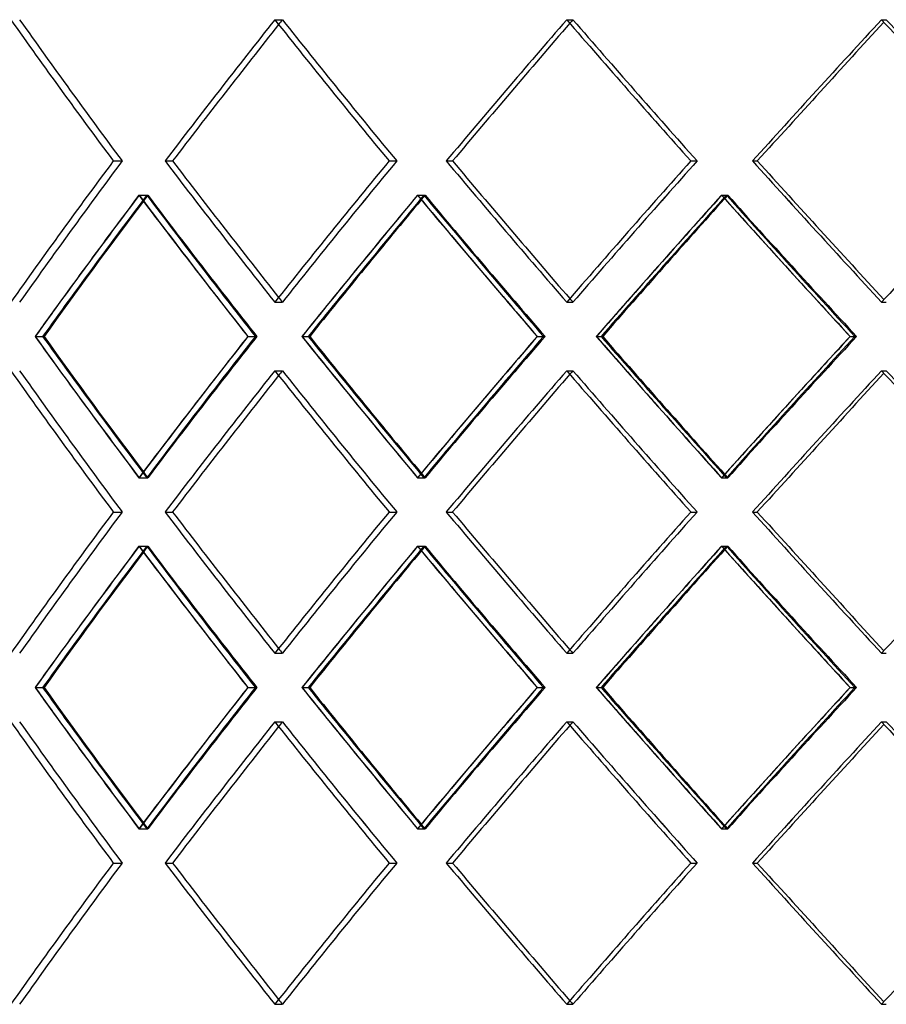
# Model space of a CAD drawing. Header units: millimetres. Extents: x -790 to 790, y -574 to 698.
# Tile 4 of 12: x -378 to -205, y -36 to 161. Entities that reach past the tile are written whole.
import ezdxf

# ---------------------------------------------------------------- set-up
doc = ezdxf.new("R2010")
doc.units = ezdxf.units.MM
doc.layers.add('HIDDEN', color=7, linetype='Continuous')
doc.layers.add('THICK', color=7, linetype='Continuous')

msp = doc.modelspace()

# ---------------------------------------------------------------- linework, layer by layer
at = {"layer": 'HIDDEN'}
for p, q in [((-327.21, 160.64), (-325.69, 160.64)), ((-327.21, 160.64), (-325.69, 160.64)), ((-268.75, 160.64), (-267.5, 160.64)), ((-268.75, 160.64), (-267.5, 160.64)), ((-205.69, 160.64), (-204.74, 160.64)), ((-205.69, 160.64), (-204.74, 160.64)), ((-359.55, 132.37), (-357.78, 132.37)), ((-359.55, 132.37), (-357.78, 132.37)), ((-349.19, 132.37), (-347.67, 132.37)), ((-304.32, 132.37), (-302.8, 132.37)), ((-304.32, 132.37), (-302.8, 132.37)), ((-292.87, 132.37), (-291.62, 132.37)), ((-243.89, 132.37), (-242.64, 132.37)), ((-243.89, 132.37), (-242.64, 132.37)), ((-231.53, 132.37), (-230.57, 132.37)), ((-354.41, 125.51), (-352.64, 125.51)), ((-354.38, 125.51), (-352.86, 125.51)), ((-298.64, 125.51), (-297.11, 125.51)), ((-298.6, 125.51), (-297.35, 125.51)), ((-237.75, 125.51), (-236.5, 125.51)), ((-237.71, 125.51), (-236.75, 125.51)), ((-327.21, 104.09), (-325.69, 104.09)), ((-327.21, 104.09), (-325.69, 104.09)), ((-268.75, 104.09), (-267.5, 104.09)), ((-268.75, 104.09), (-267.5, 104.09)), ((-205.69, 104.09), (-204.74, 104.09)), ((-205.69, 104.09), (-204.74, 104.09)), ((-375.23, 97.23), (-373.7, 97.23)), ((-332.58, 97.23), (-331.1, 97.23)), ((-332.58, 97.23), (-330.8, 97.23)), ((-321.79, 97.23), (-320.53, 97.23)), ((-274.62, 97.23), (-273.41, 97.23)), ((-274.62, 97.23), (-273.08, 97.23)), ((-262.84, 97.23), (-261.88, 97.23)), ((-211.96, 97.23), (-211.05, 97.23)), ((-211.96, 97.23), (-210.7, 97.23)), ((-327.21, 90.38), (-325.69, 90.38)), ((-327.21, 90.38), (-325.69, 90.38)), ((-268.75, 90.38), (-267.5, 90.38)), ((-268.75, 90.38), (-267.5, 90.38)), ((-205.69, 90.38), (-204.74, 90.38)), ((-205.69, 90.38), (-204.74, 90.38)), ((-354.41, 68.96), (-352.64, 68.96)), ((-354.38, 68.96), (-352.86, 68.96)), ((-298.64, 68.96), (-297.11, 68.96)), ((-298.6, 68.96), (-297.35, 68.96)), ((-237.75, 68.96), (-236.5, 68.96)), ((-237.71, 68.96), (-236.75, 68.96)), ((-359.55, 62.1), (-357.78, 62.1)), ((-359.55, 62.1), (-357.78, 62.1)), ((-349.19, 62.1), (-347.67, 62.1)), ((-304.32, 62.1), (-302.8, 62.1)), ((-304.32, 62.1), (-302.8, 62.1)), ((-292.87, 62.1), (-291.62, 62.1)), ((-243.89, 62.1), (-242.64, 62.1)), ((-243.89, 62.1), (-242.64, 62.1)), ((-231.53, 62.1), (-230.57, 62.1)), ((-354.41, 55.24), (-352.64, 55.24)), ((-354.38, 55.24), (-352.86, 55.24)), ((-298.64, 55.24), (-297.11, 55.24)), ((-298.6, 55.24), (-297.35, 55.24)), ((-237.75, 55.24), (-236.5, 55.24)), ((-237.71, 55.24), (-236.75, 55.24)), ((-327.21, 33.82), (-325.69, 33.82)), ((-327.21, 33.82), (-325.69, 33.82)), ((-268.75, 33.82), (-267.5, 33.82)), ((-268.75, 33.82), (-267.5, 33.82)), ((-205.69, 33.82), (-204.74, 33.82)), ((-205.69, 33.82), (-204.74, 33.82)), ((-375.23, 26.97), (-373.7, 26.97)), ((-332.58, 26.97), (-331.1, 26.97)), ((-332.58, 26.97), (-330.8, 26.97)), ((-321.79, 26.97), (-320.53, 26.97)), ((-274.62, 26.97), (-273.41, 26.97)), ((-274.62, 26.97), (-273.08, 26.97)), ((-262.84, 26.97), (-261.88, 26.97)), ((-211.96, 26.97), (-211.05, 26.97)), ((-211.96, 26.97), (-210.7, 26.97)), ((-327.21, 20.11), (-325.69, 20.11)), ((-327.21, 20.11), (-325.69, 20.11)), ((-268.75, 20.11), (-267.5, 20.11)), ((-268.75, 20.11), (-267.5, 20.11)), ((-205.69, 20.11), (-204.74, 20.11)), ((-205.69, 20.11), (-204.74, 20.11)), ((-354.41, -1.31), (-352.64, -1.31)), ((-354.38, -1.31), (-352.86, -1.31)), ((-298.64, -1.31), (-297.11, -1.31)), ((-298.6, -1.31), (-297.35, -1.31)), ((-237.75, -1.31), (-236.5, -1.31)), ((-237.71, -1.31), (-236.75, -1.31)), ((-359.55, -8.17), (-357.78, -8.17)), ((-359.55, -8.17), (-357.78, -8.17)), ((-349.19, -8.17), (-347.67, -8.17)), ((-304.32, -8.17), (-302.8, -8.17)), ((-304.32, -8.17), (-302.8, -8.17)), ((-292.87, -8.17), (-291.62, -8.17)), ((-243.89, -8.17), (-242.64, -8.17)), ((-243.89, -8.17), (-242.64, -8.17)), ((-231.53, -8.17), (-230.57, -8.17)), ((-327.21, -36.44), (-325.69, -36.44)), ((-327.21, -36.44), (-325.69, -36.44)), ((-268.75, -36.44), (-267.5, -36.44)), ((-268.75, -36.44), (-267.5, -36.44)), ((-205.69, -36.44), (-204.74, -36.44)), ((-205.69, -36.44), (-204.74, -36.44))]:
    msp.add_line(p, q, dxfattribs=at)
for centre, major_axis, ratio, start_param, end_param in [((0, 160.64), (494.28, -494.28), 0.414214, -1.963495, -1.910615), ((0, 160.64), (-494.28, 494.28), 0.414214, 1.178097, 1.230978), ((0, 160.64), (-508.97, -508.97), 0.339454, -1.243547, -1.190913), ((0, 160.64), (506.61, 506.61), 0.339454, 1.898046, 1.899838), ((0, 160.64), (506.61, -506.61), 0.339454, -1.898046, -1.845165), ((0, 160.64), (-506.61, 506.61), 0.339454, 1.243547, 1.296428), ((0, 160.64), (-519.19, -519.19), 0.267949, -1.308997, -1.256362), ((0, 160.64), (516.77, 516.77), 0.267949, 1.832596, 1.833945), ((0, 160.64), (516.77, -516.77), 0.267949, -1.832596, -1.779715), ((0, 160.64), (-516.77, 516.77), 0.267949, 1.308997, 1.361878), ((0, 160.64), (-527.17, -527.17), 0.198912, -1.374447, -1.321812), ((0, 160.64), (524.72, -524.72), 0.198912, -1.767146, -1.714265), ((0, 104.09), (494.28, 494.28), 0.414214, 1.910615, 1.963495), ((0, 104.09), (-494.28, -494.28), 0.414214, -1.230978, -1.178097), ((0, 104.09), (-508.97, 508.97), 0.339454, 1.190913, 1.243547), ((0, 104.09), (506.61, 506.61), 0.339454, 1.845165, 1.898046), ((0, 104.09), (-506.61, -506.61), 0.339454, -1.296428, -1.243547), ((0, 104.09), (-519.19, 519.19), 0.267949, 1.256362, 1.308997), ((0, 104.09), (516.77, 516.77), 0.267949, 1.779715, 1.832596), ((0, 104.09), (-516.77, -516.77), 0.267949, -1.361878, -1.308997), ((0, 104.09), (-527.17, 527.17), 0.198912, 1.321812, 1.374447), ((0, 160.64), (-508.97, -508.97), 0.339454, -1.178136, -1.125297), ((0, 160.64), (-506.61, -506.61), 0.339454, -1.17783, -1.124742), ((0, 90.38), (-508.97, 508.97), 0.339454, 1.178136, 1.212539), ((0, 90.38), (494.28, 494.28), 0.414214, 1.897778, 1.89998), ((0, 90.38), (-506.61, 506.61), 0.339454, 1.17783, 1.230733), ((0, 160.64), (494.28, -494.28), 0.414214, -1.897778, -1.84469), ((0, 160.64), (-519.19, -519.19), 0.267949, -1.243586, -1.190747), ((0, 160.64), (-516.77, -516.77), 0.267949, -1.24328, -1.190192), ((0, 90.38), (-519.19, 519.19), 0.267949, 1.243586, 1.277989), ((0, 90.38), (506.61, 506.61), 0.339454, 1.832328, 1.834043), ((0, 90.38), (-516.77, 516.77), 0.267949, 1.24328, 1.296183), ((0, 160.64), (506.61, -506.61), 0.339454, -1.832328, -1.77924), ((0, 160.64), (-527.17, -527.17), 0.198912, -1.309036, -1.256197), ((0, 160.64), (-524.72, -524.72), 0.198912, -1.30873, -1.255642), ((0, 90.38), (-527.17, 527.17), 0.198912, 1.309036, 1.343439), ((0, 90.38), (516.77, 516.77), 0.267949, 1.766879, 1.768184), ((0, 90.38), (-524.72, 524.72), 0.198912, 1.30873, 1.361633), ((0, 160.64), (516.77, -516.77), 0.267949, -1.766879, -1.713791), ((0, 104.09), (506.61, -506.61), 0.339454, -1.899838, -1.898046), ((0, 104.09), (516.77, -516.77), 0.267949, -1.833945, -1.832596), ((0, 33.82), (-508.97, 508.97), 0.339454, 1.125297, 1.178136), ((0, 33.82), (-506.61, 506.61), 0.339454, 1.124742, 1.17783), ((0, 104.09), (-506.61, -506.61), 0.339454, -1.230733, -1.17783), ((0, 33.82), (494.28, 494.28), 0.414214, 1.84469, 1.897778), ((0, 33.82), (-519.19, 519.19), 0.267949, 1.190747, 1.243586), ((0, 33.82), (-516.77, 516.77), 0.267949, 1.190192, 1.24328), ((0, 104.09), (-516.77, -516.77), 0.267949, -1.296183, -1.24328), ((0, 33.82), (506.61, 506.61), 0.339454, 1.77924, 1.832328), ((0, 33.82), (-527.17, 527.17), 0.198912, 1.256197, 1.309036), ((0, 33.82), (-524.72, 524.72), 0.198912, 1.255642, 1.30873), ((0, 104.09), (-524.72, -524.72), 0.198912, -1.361633, -1.30873), ((0, 33.82), (516.77, 516.77), 0.267949, 1.713791, 1.766879), ((0, 90.38), (494.28, -494.28), 0.414214, -1.963495, -1.910615), ((0, 90.38), (-494.28, 494.28), 0.414214, 1.178097, 1.230978), ((0, 90.38), (-508.97, -508.97), 0.339454, -1.243547, -1.190913), ((0, 90.38), (506.61, 506.61), 0.339454, 1.898046, 1.899838), ((0, 90.38), (506.61, -506.61), 0.339454, -1.898046, -1.845165), ((0, 90.38), (-506.61, 506.61), 0.339454, 1.243547, 1.296428), ((0, 90.38), (-519.19, -519.19), 0.267949, -1.308997, -1.256362), ((0, 90.38), (516.77, 516.77), 0.267949, 1.832596, 1.833945), ((0, 90.38), (516.77, -516.77), 0.267949, -1.832596, -1.779715), ((0, 90.38), (-516.77, 516.77), 0.267949, 1.308997, 1.361878), ((0, 90.38), (-527.17, -527.17), 0.198912, -1.374447, -1.321812), ((0, 90.38), (524.72, -524.72), 0.198912, -1.767146, -1.714265), ((0, 104.09), (-508.97, -508.97), 0.339454, -1.212539, -1.178136), ((0, 104.09), (-519.19, -519.19), 0.267949, -1.277989, -1.243586), ((0, 104.09), (-527.17, -527.17), 0.198912, -1.343439, -1.309036), ((0, 104.09), (494.28, -494.28), 0.414214, -1.89998, -1.897778), ((0, 104.09), (506.61, -506.61), 0.339454, -1.834043, -1.832328), ((0, 104.09), (516.77, -516.77), 0.267949, -1.768184, -1.766879), ((0, 33.82), (494.28, 494.28), 0.414214, 1.910615, 1.963495), ((0, 33.82), (-494.28, -494.28), 0.414214, -1.230978, -1.178097), ((0, 33.82), (-508.97, 508.97), 0.339454, 1.190913, 1.243547), ((0, 33.82), (506.61, 506.61), 0.339454, 1.845165, 1.898046), ((0, 33.82), (-506.61, -506.61), 0.339454, -1.296428, -1.243547), ((0, 33.82), (-519.19, 519.19), 0.267949, 1.256362, 1.308997), ((0, 33.82), (516.77, 516.77), 0.267949, 1.779715, 1.832596), ((0, 33.82), (-516.77, -516.77), 0.267949, -1.361878, -1.308997), ((0, 33.82), (-527.17, 527.17), 0.198912, 1.321812, 1.374447), ((0, 90.38), (-508.97, -508.97), 0.339454, -1.178136, -1.125297), ((0, 90.38), (-506.61, -506.61), 0.339454, -1.17783, -1.124742), ((0, 20.11), (-508.97, 508.97), 0.339454, 1.178136, 1.212539), ((0, 20.11), (494.28, 494.28), 0.414214, 1.897778, 1.89998), ((0, 20.11), (-506.61, 506.61), 0.339454, 1.17783, 1.230733), ((0, 90.38), (494.28, -494.28), 0.414214, -1.897778, -1.84469), ((0, 90.38), (-519.19, -519.19), 0.267949, -1.243586, -1.190747), ((0, 90.38), (-516.77, -516.77), 0.267949, -1.24328, -1.190192), ((0, 20.11), (-519.19, 519.19), 0.267949, 1.243586, 1.277989), ((0, 20.11), (506.61, 506.61), 0.339454, 1.832328, 1.834043), ((0, 20.11), (-516.77, 516.77), 0.267949, 1.24328, 1.296183), ((0, 90.38), (506.61, -506.61), 0.339454, -1.832328, -1.77924), ((0, 90.38), (-527.17, -527.17), 0.198912, -1.309036, -1.256197), ((0, 90.38), (-524.72, -524.72), 0.198912, -1.30873, -1.255642), ((0, 20.11), (-527.17, 527.17), 0.198912, 1.309036, 1.343439), ((0, 20.11), (516.77, 516.77), 0.267949, 1.766879, 1.768184), ((0, 20.11), (-524.72, 524.72), 0.198912, 1.30873, 1.361633), ((0, 90.38), (516.77, -516.77), 0.267949, -1.766879, -1.713791), ((0, 33.82), (506.61, -506.61), 0.339454, -1.899838, -1.898046), ((0, 33.82), (516.77, -516.77), 0.267949, -1.833945, -1.832596), ((0, -36.44), (-508.97, 508.97), 0.339454, 1.125297, 1.178136), ((0, -36.44), (-506.61, 506.61), 0.339454, 1.124742, 1.17783), ((0, 33.82), (-506.61, -506.61), 0.339454, -1.230733, -1.17783), ((0, -36.44), (494.28, 494.28), 0.414214, 1.84469, 1.897778), ((0, -36.44), (-519.19, 519.19), 0.267949, 1.190747, 1.243586), ((0, -36.44), (-516.77, 516.77), 0.267949, 1.190192, 1.24328), ((0, 33.82), (-516.77, -516.77), 0.267949, -1.296183, -1.24328), ((0, -36.44), (506.61, 506.61), 0.339454, 1.77924, 1.832328), ((0, -36.44), (-527.17, 527.17), 0.198912, 1.256197, 1.309036), ((0, -36.44), (-524.72, 524.72), 0.198912, 1.255642, 1.30873), ((0, 33.82), (-524.72, -524.72), 0.198912, -1.361633, -1.30873), ((0, -36.44), (516.77, 516.77), 0.267949, 1.713791, 1.766879), ((0, 20.11), (494.28, -494.28), 0.414214, -1.963495, -1.910615), ((0, 20.11), (-494.28, 494.28), 0.414214, 1.178097, 1.230978), ((0, 20.11), (-508.97, -508.97), 0.339454, -1.243547, -1.190913), ((0, 20.11), (506.61, 506.61), 0.339454, 1.898046, 1.899838), ((0, 20.11), (506.61, -506.61), 0.339454, -1.898046, -1.845165), ((0, 20.11), (-506.61, 506.61), 0.339454, 1.243547, 1.296428), ((0, 20.11), (-519.19, -519.19), 0.267949, -1.308997, -1.256362), ((0, 20.11), (516.77, 516.77), 0.267949, 1.832596, 1.833945), ((0, 20.11), (516.77, -516.77), 0.267949, -1.832596, -1.779715), ((0, 20.11), (-516.77, 516.77), 0.267949, 1.308997, 1.361878), ((0, 20.11), (-527.17, -527.17), 0.198912, -1.374447, -1.321812), ((0, 20.11), (524.72, -524.72), 0.198912, -1.767146, -1.714265), ((0, 33.82), (-508.97, -508.97), 0.339454, -1.212539, -1.178136), ((0, 33.82), (-519.19, -519.19), 0.267949, -1.277989, -1.243586), ((0, 33.82), (-527.17, -527.17), 0.198912, -1.343439, -1.309036), ((0, 33.82), (494.28, -494.28), 0.414214, -1.89998, -1.897778), ((0, 33.82), (506.61, -506.61), 0.339454, -1.834043, -1.832328), ((0, 33.82), (516.77, -516.77), 0.267949, -1.768184, -1.766879), ((0, -36.44), (494.28, 494.28), 0.414214, 1.910615, 1.963495), ((0, -36.44), (-494.28, -494.28), 0.414214, -1.230978, -1.178097), ((0, -36.44), (-508.97, 508.97), 0.339454, 1.190913, 1.243547), ((0, -36.44), (506.61, 506.61), 0.339454, 1.845165, 1.898046), ((0, -36.44), (-506.61, -506.61), 0.339454, -1.296428, -1.243547), ((0, -36.44), (-519.19, 519.19), 0.267949, 1.256362, 1.308997), ((0, -36.44), (516.77, 516.77), 0.267949, 1.779715, 1.832596), ((0, -36.44), (-516.77, -516.77), 0.267949, -1.361878, -1.308997), ((0, -36.44), (-527.17, 527.17), 0.198912, 1.321812, 1.374447), ((0, -36.44), (506.61, -506.61), 0.339454, -1.899838, -1.898046), ((0, -36.44), (516.77, -516.77), 0.267949, -1.833945, -1.832596)]:
    msp.add_ellipse(centre, major_axis=major_axis, ratio=ratio, start_param=start_param, end_param=end_param, dxfattribs=at)
at = {"layer": 'THICK'}
for p, q in [((-349.19, 132.37), (-347.67, 132.37)), ((-292.87, 132.37), (-291.62, 132.37)), ((-231.53, 132.37), (-230.57, 132.37)), ((-375.19, 97.23), (-373.42, 97.23)), ((-332.62, 97.23), (-332.58, 97.23)), ((-321.74, 97.23), (-320.22, 97.23)), ((-274.67, 97.23), (-274.62, 97.23)), ((-262.79, 97.23), (-261.54, 97.23)), ((-212.01, 97.23), (-211.96, 97.23)), ((-349.19, 62.1), (-347.67, 62.1)), ((-292.87, 62.1), (-291.62, 62.1)), ((-231.53, 62.1), (-230.57, 62.1)), ((-375.19, 26.97), (-373.42, 26.97)), ((-332.62, 26.97), (-332.58, 26.97)), ((-321.74, 26.97), (-320.22, 26.97)), ((-274.67, 26.97), (-274.62, 26.97)), ((-262.79, 26.97), (-261.54, 26.97)), ((-212.01, 26.97), (-211.96, 26.97)), ((-349.19, -8.17), (-347.67, -8.17)), ((-292.87, -8.17), (-291.62, -8.17)), ((-231.53, -8.17), (-230.57, -8.17))]:
    msp.add_line(p, q, dxfattribs=at)
for centre, major_axis, ratio, start_param, end_param in [((0, 160.64), (496.59, -496.59), 0.414214, -1.963495, -1.910861), ((0, 160.64), (508.97, 508.97), 0.339454, 1.898046, 1.95068), ((0, 160.64), (506.61, 506.61), 0.339454, 1.899838, 1.950926), ((0, 160.64), (508.97, -508.97), 0.339454, -1.898046, -1.845411), ((0, 160.64), (519.19, 519.19), 0.267949, 1.832596, 1.88523), ((0, 160.64), (516.77, 516.77), 0.267949, 1.833945, 1.885476), ((0, 160.64), (519.19, -519.19), 0.267949, -1.832596, -1.779961), ((0, 160.64), (527.17, 527.17), 0.198912, 1.767146, 1.81978), ((0, 160.64), (524.72, 524.72), 0.198912, 1.768114, 1.820027), ((0, 160.64), (527.17, -527.17), 0.198912, -1.767146, -1.714511), ((0, 104.09), (496.59, 496.59), 0.414214, 1.910861, 1.963495), ((0, 104.09), (508.97, -508.97), 0.339454, -1.95068, -1.898046), ((0, 104.09), (506.61, -506.61), 0.339454, -1.950926, -1.899838), ((0, 104.09), (508.97, 508.97), 0.339454, 1.845411, 1.898046), ((0, 104.09), (519.19, -519.19), 0.267949, -1.88523, -1.832596), ((0, 104.09), (516.77, -516.77), 0.267949, -1.885476, -1.833945), ((0, 104.09), (519.19, 519.19), 0.267949, 1.779961, 1.832596), ((0, 104.09), (527.17, -527.17), 0.198912, -1.81978, -1.767146), ((0, 104.09), (524.72, -524.72), 0.198912, -1.820027, -1.768114), ((0, 104.09), (527.17, 527.17), 0.198912, 1.714511, 1.767146), ((0, 90.38), (496.59, 496.59), 0.414214, 1.898084, 1.950741), ((0, 90.38), (494.28, 494.28), 0.414214, 1.89998, 1.950681), ((0, 160.64), (496.59, -496.59), 0.414214, -1.898084, -1.845245), ((0, 90.38), (508.97, 508.97), 0.339454, 1.832635, 1.885291), ((0, 90.38), (506.61, 506.61), 0.339454, 1.834043, 1.885232), ((0, 160.64), (508.97, -508.97), 0.339454, -1.832635, -1.779796), ((0, 90.38), (519.19, 519.19), 0.267949, 1.767185, 1.819841), ((0, 90.38), (516.77, 516.77), 0.267949, 1.768184, 1.819782), ((0, 160.64), (519.19, -519.19), 0.267949, -1.767185, -1.714346), ((0, 90.38), (-508.97, 508.97), 0.339454, 1.212539, 1.230793), ((0, 90.38), (-519.19, 519.19), 0.267949, 1.277989, 1.296242), ((0, 90.38), (-527.17, 527.17), 0.198912, 1.343439, 1.361692), ((0, 104.09), (496.59, -496.59), 0.414214, -1.950741, -1.898084), ((0, 104.09), (494.28, -494.28), 0.414214, -1.950681, -1.89998), ((0, 33.82), (496.59, 496.59), 0.414214, 1.845245, 1.898084), ((0, 104.09), (-508.97, -508.97), 0.339454, -1.230793, -1.212539), ((0, 104.09), (508.97, -508.97), 0.339454, -1.885291, -1.832635), ((0, 104.09), (506.61, -506.61), 0.339454, -1.885232, -1.834043), ((0, 33.82), (508.97, 508.97), 0.339454, 1.779796, 1.832635), ((0, 104.09), (-519.19, -519.19), 0.267949, -1.296242, -1.277989), ((0, 104.09), (519.19, -519.19), 0.267949, -1.819841, -1.767185), ((0, 104.09), (516.77, -516.77), 0.267949, -1.819782, -1.768184), ((0, 33.82), (519.19, 519.19), 0.267949, 1.714346, 1.767185), ((0, 104.09), (-527.17, -527.17), 0.198912, -1.361692, -1.343439), ((0, 90.38), (496.59, -496.59), 0.414214, -1.963495, -1.910861), ((0, 90.38), (508.97, 508.97), 0.339454, 1.898046, 1.95068), ((0, 90.38), (506.61, 506.61), 0.339454, 1.899838, 1.950926), ((0, 90.38), (508.97, -508.97), 0.339454, -1.898046, -1.845411), ((0, 90.38), (519.19, 519.19), 0.267949, 1.832596, 1.88523), ((0, 90.38), (516.77, 516.77), 0.267949, 1.833945, 1.885476), ((0, 90.38), (519.19, -519.19), 0.267949, -1.832596, -1.779961), ((0, 90.38), (527.17, 527.17), 0.198912, 1.767146, 1.81978), ((0, 90.38), (524.72, 524.72), 0.198912, 1.768114, 1.820027), ((0, 90.38), (527.17, -527.17), 0.198912, -1.767146, -1.714511), ((0, 33.82), (496.59, 496.59), 0.414214, 1.910861, 1.963495), ((0, 33.82), (508.97, -508.97), 0.339454, -1.95068, -1.898046), ((0, 33.82), (506.61, -506.61), 0.339454, -1.950926, -1.899838), ((0, 33.82), (508.97, 508.97), 0.339454, 1.845411, 1.898046), ((0, 33.82), (519.19, -519.19), 0.267949, -1.88523, -1.832596), ((0, 33.82), (516.77, -516.77), 0.267949, -1.885476, -1.833945), ((0, 33.82), (519.19, 519.19), 0.267949, 1.779961, 1.832596), ((0, 33.82), (527.17, -527.17), 0.198912, -1.81978, -1.767146), ((0, 33.82), (524.72, -524.72), 0.198912, -1.820027, -1.768114), ((0, 33.82), (527.17, 527.17), 0.198912, 1.714511, 1.767146), ((0, 20.11), (496.59, 496.59), 0.414214, 1.898084, 1.950741), ((0, 90.38), (496.59, -496.59), 0.414214, -1.898084, -1.845245), ((0, 20.11), (508.97, 508.97), 0.339454, 1.832635, 1.885291), ((0, 90.38), (508.97, -508.97), 0.339454, -1.832635, -1.779796), ((0, 20.11), (519.19, 519.19), 0.267949, 1.767185, 1.819841), ((0, 90.38), (519.19, -519.19), 0.267949, -1.767185, -1.714346), ((0, 20.11), (494.28, 494.28), 0.414214, 1.89998, 1.950681), ((0, 20.11), (506.61, 506.61), 0.339454, 1.834043, 1.885232), ((0, 20.11), (516.77, 516.77), 0.267949, 1.768184, 1.819782), ((0, 20.11), (-508.97, 508.97), 0.339454, 1.212539, 1.230793), ((0, 20.11), (-519.19, 519.19), 0.267949, 1.277989, 1.296242), ((0, 20.11), (-527.17, 527.17), 0.198912, 1.343439, 1.361692), ((0, 33.82), (496.59, -496.59), 0.414214, -1.950741, -1.898084), ((0, 33.82), (494.28, -494.28), 0.414214, -1.950681, -1.89998), ((0, -36.44), (496.59, 496.59), 0.414214, 1.845245, 1.898084), ((0, 33.82), (-508.97, -508.97), 0.339454, -1.230793, -1.212539), ((0, 33.82), (508.97, -508.97), 0.339454, -1.885291, -1.832635), ((0, 33.82), (506.61, -506.61), 0.339454, -1.885232, -1.834043), ((0, -36.44), (508.97, 508.97), 0.339454, 1.779796, 1.832635), ((0, 33.82), (-519.19, -519.19), 0.267949, -1.296242, -1.277989), ((0, 33.82), (519.19, -519.19), 0.267949, -1.819841, -1.767185), ((0, 33.82), (516.77, -516.77), 0.267949, -1.819782, -1.768184), ((0, -36.44), (519.19, 519.19), 0.267949, 1.714346, 1.767185), ((0, 33.82), (-527.17, -527.17), 0.198912, -1.361692, -1.343439), ((0, 20.11), (496.59, -496.59), 0.414214, -1.963495, -1.910861), ((0, 20.11), (508.97, 508.97), 0.339454, 1.898046, 1.95068), ((0, 20.11), (508.97, -508.97), 0.339454, -1.898046, -1.845411), ((0, 20.11), (519.19, 519.19), 0.267949, 1.832596, 1.88523), ((0, 20.11), (519.19, -519.19), 0.267949, -1.832596, -1.779961), ((0, 20.11), (527.17, 527.17), 0.198912, 1.767146, 1.81978), ((0, 20.11), (527.17, -527.17), 0.198912, -1.767146, -1.714511), ((0, 20.11), (506.61, 506.61), 0.339454, 1.899838, 1.950926), ((0, 20.11), (516.77, 516.77), 0.267949, 1.833945, 1.885476), ((0, 20.11), (524.72, 524.72), 0.198912, 1.768114, 1.820027), ((0, -36.44), (496.59, 496.59), 0.414214, 1.910861, 1.963495), ((0, -36.44), (508.97, -508.97), 0.339454, -1.95068, -1.898046), ((0, -36.44), (506.61, -506.61), 0.339454, -1.950926, -1.899838), ((0, -36.44), (508.97, 508.97), 0.339454, 1.845411, 1.898046), ((0, -36.44), (519.19, -519.19), 0.267949, -1.88523, -1.832596), ((0, -36.44), (516.77, -516.77), 0.267949, -1.885476, -1.833945), ((0, -36.44), (519.19, 519.19), 0.267949, 1.779961, 1.832596), ((0, -36.44), (527.17, -527.17), 0.198912, -1.81978, -1.767146), ((0, -36.44), (524.72, -524.72), 0.198912, -1.820027, -1.768114), ((0, -36.44), (527.17, 527.17), 0.198912, 1.714511, 1.767146)]:
    msp.add_ellipse(centre, major_axis=major_axis, ratio=ratio, start_param=start_param, end_param=end_param, dxfattribs=at)

doc.saveas('drawing.dxf')
